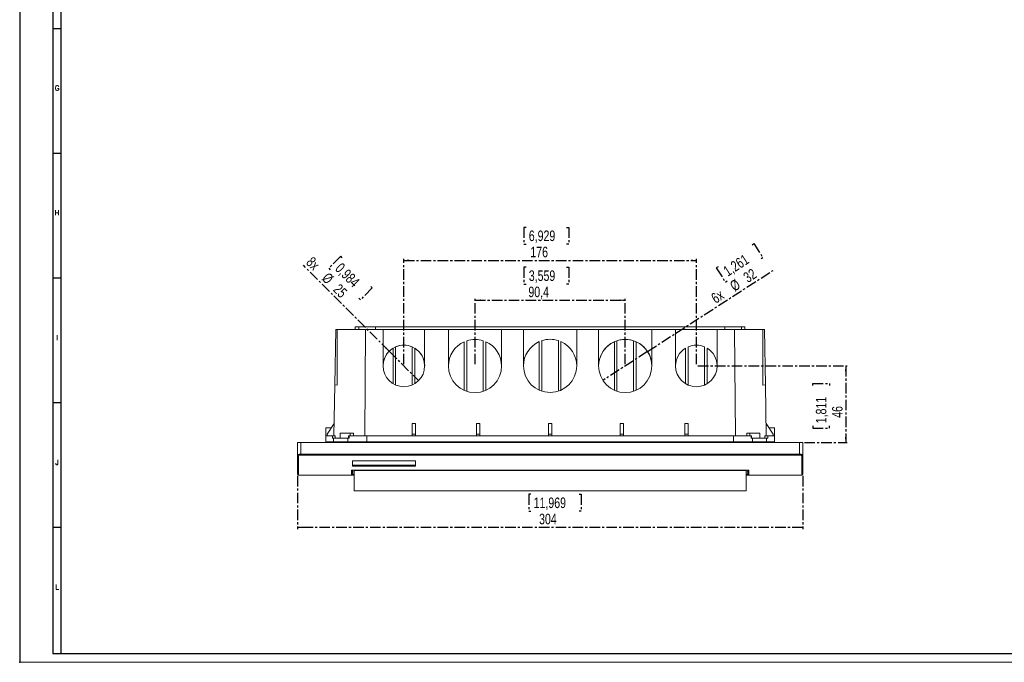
# Model space of a CAD drawing. Header units: millimetres. Extents: x 0 to 1189, y 0 to 841.
# Tile 1 of 7: x 0 to 593, y 0 to 386. Entities that reach past the tile are written whole.
import ezdxf

# ---------------------------------------------------------------- set-up
doc = ezdxf.new("R2010")
doc.units = ezdxf.units.MM
doc.header["$PDSIZE"] = -1
doc.linetypes.add('CENTER', pattern=[10.16, 6.35, -1.27, 1.27, -1.27])
doc.layers.add('CENTRO', color=7, linetype='CENTER')
doc.layers.add('FORMATO', color=7, linetype='Continuous')
doc.styles.add('SLDTEXTSTYLE0', font='ROMANS')
doc.styles.add('SLDTEXTSTYLE3', font='TXT', dxfattribs={"width": 0.75})
doc.dimstyles.new('SLDDIMSTYLE0', dxfattribs={"dimtxt": 6.35, "dimasz": 3.302, "dimexe": 0, "dimexo": 0.0625, "dimgap": 1.5875, "dimtad": 1, "dimdec": 1, "dimrnd": 1e-09, "dimzin": 12, "dimdsep": 46, "dimtxsty": 'SLDTEXTSTYLE3', "dimsah": 1, "dimcen": 0.09, "dimadec": 0, "dimazin": 3, "dimtfac": 1, "dimtdec": 1, "dimtofl": 0, "dimtmove": 0, "dimatfit": 3, "dimfxl": 1, "dimfrac": 2, "dimtolj": 1, "dimtzin": 12, "dimarcsym": 0})
doc.dimstyles.new('SLDDIMSTYLE1', dxfattribs={"dimtxt": 6.35, "dimasz": 3.302, "dimexe": 0, "dimexo": 0.0625, "dimgap": 1.5875, "dimtad": 1, "dimdec": 1, "dimrnd": 1e-09, "dimzin": 12, "dimdsep": 46, "dimtxsty": 'SLDTEXTSTYLE3', "dimblk1": 'NONE', "dimsah": 1, "dimcen": 0, "dimadec": 0, "dimazin": 3, "dimtfac": 1, "dimtdec": 1, "dimtmove": 0, "dimatfit": 3, "dimldrblk": 'NONE', "dimfxl": 1, "dimfrac": 2, "dimtolj": 1, "dimtzin": 12, "dimarcsym": 0})

# ---------------------------------------------------------------- blocks, each defined once
blk = doc.blocks.new('_D_5')
at = {"layer": 'CENTRO'}
for p, q in [((193.17, 244.12), (186.03, 236.99)), ((194.08, 243.21), (193.17, 244.12)), ((222.38, 187.04), (170.7, 238.72)), ((186.03, 236.99), (186.94, 236.08)), ((211.28, 226.01), (212.19, 225.1)), ((212.19, 225.1), (205.06, 217.97)), ((205.06, 217.97), (204.15, 218.88)), ((222.38, 187.04), (240.05, 169.36))]:
    blk.add_line(p, q, dxfattribs=at)
blk.add_solid([(222.38, 187.04), (220.4, 189.73), (219.68, 189.01)], dxfattribs=at)
at = {"layer": 'CENTRO', "char_height": 6.35, "attachment_point": 1, "rotation": 315, "style": 'SLDTEXTSTYLE3'}
for s, insert in [('8x', (176.39, 244.41, 0.1)), ('0,984', (193.87, 240.73, 0.1)), ('%%c', (185.91, 234.9, 0.1)), ('25', (192.69, 228.12, 0.1))]:
    blk.add_mtext(s, dxfattribs=dict(at, insert=insert))
blk = doc.blocks.new('_NONE')
blk = doc.blocks.new('_D_6')
at = {"layer": 'CENTRO'}
for p, q in [((440.73, 251.05), (441.81, 251.75)), ((441.81, 251.75), (447.29, 243.28)), ((447.29, 243.28), (446.21, 242.58)), ((420.3, 237.85), (419.22, 237.15)), ((419.22, 237.15), (424.69, 228.67)), ((377.87, 186.89), (453.35, 235.67)), ((424.69, 228.67), (425.78, 229.37)), ((377.87, 186.89), (350.96, 169.51))]:
    blk.add_line(p, q, dxfattribs=at)
blk.add_solid([(377.87, 186.89), (380.91, 188.26), (380.36, 189.11)], dxfattribs=at)
at = {"layer": 'CENTRO', "char_height": 6.35, "attachment_point": 1, "rotation": 32.87146, "style": 'SLDTEXTSTYLE3'}
for s, insert in [('1,261', (422.69, 237.12, 0.1)), ('32', (434.76, 233.31, 0.1)), ('%%c', (426.71, 228.11, 0.1)), ('6x', (415.41, 220.81, 0.1))]:
    blk.add_mtext(s, dxfattribs=dict(at, insert=insert))
blk = doc.blocks.new('_D_7')
at = {"layer": 'CENTRO'}
for p, q in [((167.21, 112.11), (167.21, 80.15)), ((471.21, 112.11), (471.21, 80.15)), ((307.68, 101), (306.4, 101)), ((306.4, 101), (306.4, 90.91)), ((336.7, 101), (337.99, 101)), ((337.99, 101), (337.99, 90.91)), ((306.4, 90.91), (307.68, 90.91)), ((337.99, 90.91), (336.7, 90.91)), ((471.21, 81.15), (167.21, 81.15))]:
    blk.add_line(p, q, dxfattribs=at)
for points in [[(167.21, 81.15), (170.52, 80.65), (170.52, 81.66)], [(471.21, 81.15), (467.91, 81.66), (467.91, 80.65)]]:
    blk.add_solid(points, dxfattribs=at)
at = {"layer": 'CENTRO', "char_height": 6.35, "attachment_point": 1, "style": 'SLDTEXTSTYLE3'}
for s, insert in [('11,969', (309.29, 99.09, 32.7)), ('304', (312.58, 89.34, 32.7))]:
    blk.add_mtext(s, dxfattribs=dict(at, insert=insert))
blk = doc.blocks.new('_D_8')
at = {"layer": 'CENTRO'}
for p, q in [((408.21, 178.2), (498.08, 178.2)), ((497.08, 178.2), (497.08, 132.21)), ((477.23, 166.44), (477.23, 167.72)), ((477.23, 167.72), (487.32, 167.72)), ((487.32, 167.72), (487.32, 166.44)), ((477.23, 142.11), (477.23, 140.82)), ((477.23, 140.82), (487.32, 140.82)), ((487.32, 140.82), (487.32, 142.11)), ((472.21, 132.21), (498.08, 132.21))]:
    blk.add_line(p, q, dxfattribs=at)
for points in [[(497.08, 178.2), (496.57, 174.9), (497.59, 174.9)], [(497.08, 132.21), (497.59, 135.51), (496.57, 135.51)]]:
    blk.add_solid(points, dxfattribs=at)
at = {"layer": 'CENTRO', "char_height": 6.35, "attachment_point": 1, "rotation": 90, "style": 'SLDTEXTSTYLE3'}
for s, insert in [('1,811', (479.14, 143.72, 32.7)), ('46', (488.89, 147.01, 32.7))]:
    blk.add_mtext(s, dxfattribs=dict(at, insert=insert))
blk = doc.blocks.new('_D_9')
at = {"layer": 'CENTRO'}
for p, q in [((304.77, 237.55), (303.48, 237.55)), ((303.48, 237.55), (303.48, 227.46)), ((329.09, 237.55), (330.38, 237.55)), ((330.38, 237.55), (330.38, 227.46)), ((303.48, 227.46), (304.77, 227.46)), ((330.38, 227.46), (329.09, 227.46)), ((274.01, 179.2), (274.01, 218.71)), ((274.01, 217.71), (364.41, 217.71)), ((364.41, 179.2), (364.41, 218.71))]:
    blk.add_line(p, q, dxfattribs=at)
for points in [[(274.01, 217.71), (277.32, 217.2), (277.32, 218.22)], [(364.41, 217.71), (361.11, 218.22), (361.11, 217.2)]]:
    blk.add_solid(points, dxfattribs=at)
at = {"layer": 'CENTRO', "char_height": 6.35, "attachment_point": 1, "style": 'SLDTEXTSTYLE3'}
for s, insert in [('3,559', (306.38, 235.65, 32.7)), ('90,4', (306.15, 225.89, 32.7))]:
    blk.add_mtext(s, dxfattribs=dict(at, insert=insert))
blk = doc.blocks.new('_D_10')
at = {"layer": 'CENTRO'}
for p, q in [((304.77, 261.55), (303.48, 261.55)), ((303.48, 261.55), (303.48, 251.46)), ((329.09, 261.55), (330.38, 261.55)), ((330.38, 261.55), (330.38, 251.46)), ((303.48, 251.46), (304.77, 251.46)), ((330.38, 251.46), (329.09, 251.46)), ((231.21, 179.2), (231.21, 242.71)), ((231.21, 241.71), (407.21, 241.71)), ((407.21, 179.2), (407.21, 242.71))]:
    blk.add_line(p, q, dxfattribs=at)
for points in [[(231.21, 241.71), (234.52, 241.2), (234.52, 242.22)], [(407.21, 241.71), (403.91, 242.22), (403.91, 241.2)]]:
    blk.add_solid(points, dxfattribs=at)
at = {"layer": 'CENTRO', "char_height": 6.35, "attachment_point": 1, "style": 'SLDTEXTSTYLE3'}
for s, insert in [('6,929', (306.38, 259.65, 32.7)), ('176', (307.32, 249.89, 32.7))]:
    blk.add_mtext(s, dxfattribs=dict(at, insert=insert))

msp = doc.modelspace()

# ---------------------------------------------------------------- linework, layer by layer
at = {"color": 7, "linetype": 'Continuous', "lineweight": 15}
for p, q in [((201.99, 200.21), (201.99, 201.71)), ((201.99, 201.71), (204.13, 201.71)), ((204.13, 201.71), (204.13, 200.21)), ((204.13, 201.71), (214.11, 201.71)), ((214.11, 201.71), (214.11, 200.21)), ((214.11, 201.71), (424.32, 201.71)), ((424.32, 200.21), (424.32, 201.71)), ((424.32, 201.71), (434.3, 201.71)), ((434.3, 200.21), (434.3, 201.71)), ((434.3, 201.71), (436.44, 201.71)), ((436.44, 200.21), (436.44, 201.71)), ((189.63, 166.75), (190.21, 200.21)), ((191.1, 200.21), (190.21, 200.21)), ((191.1, 200.21), (191.12, 166.72)), ((201.99, 200.21), (191.1, 200.21)), ((204.13, 200.21), (201.99, 200.21)), ((208.21, 200.21), (204.13, 200.21)), ((207.75, 136.16), (208.21, 200.21)), ((218.71, 200.21), (208.21, 200.21)), ((218.71, 178.2), (218.71, 200.21)), ((243.71, 200.21), (218.71, 200.21)), ((243.71, 200.21), (243.71, 178.2)), ((258.01, 200.21), (243.71, 200.21)), ((258.01, 178.2), (258.01, 200.21)), ((290.01, 200.21), (258.01, 200.21)), ((290.01, 200.21), (290.01, 178.2)), ((303.21, 200.21), (290.01, 200.21)), ((303.21, 178.24), (303.21, 200.21)), ((335.21, 200.21), (303.21, 200.21)), ((335.21, 200.21), (335.21, 178.24)), ((348.41, 200.21), (335.21, 200.21)), ((348.41, 178.2), (348.41, 200.21)), ((380.41, 200.21), (348.41, 200.21)), ((380.41, 200.21), (380.41, 178.2)), ((394.71, 200.21), (380.41, 200.21)), ((394.71, 178.2), (394.71, 200.21)), ((419.71, 200.21), (394.71, 200.21)), ((419.71, 200.21), (419.71, 178.2)), ((430.21, 200.21), (419.71, 200.21)), ((430.21, 200.21), (430.68, 136.16)), ((434.3, 200.21), (430.21, 200.21)), ((436.44, 200.21), (434.3, 200.21)), ((447.32, 200.21), (436.44, 200.21)), ((447.31, 166.72), (447.32, 200.21)), ((448.21, 200.21), (447.32, 200.21)), ((448.21, 200.21), (448.8, 166.75)), ((226.21, 189.64), (226.21, 166.74)), ((236.21, 166.74), (236.21, 189.64)), ((267.51, 163.58), (267.51, 192.8)), ((269.01, 193.38), (269.01, 163)), ((279.01, 163), (279.01, 193.38)), ((280.51, 192.8), (280.51, 163.58)), ((312.71, 163.62), (312.71, 192.84)), ((314.21, 193.42), (314.21, 163.04)), ((324.21, 163.04), (324.21, 193.42)), ((325.71, 192.84), (325.71, 163.62)), ((357.91, 163.58), (357.91, 192.8)), ((359.41, 193.38), (359.41, 163)), ((369.41, 163), (369.41, 193.38)), ((370.91, 192.8), (370.91, 163.58)), ((402.21, 189.64), (402.21, 166.74)), ((412.21, 166.74), (412.21, 189.64)), ((224.71, 167.52), (224.71, 188.86)), ((237.71, 188.86), (237.71, 167.52)), ((400.71, 167.52), (400.71, 188.86)), ((413.71, 188.86), (413.71, 167.52)), ((189.63, 166.75), (189.1, 136.16)), ((191.12, 166.72), (189.63, 166.75)), ((448.8, 166.75), (447.31, 166.72)), ((449.33, 136.16), (448.8, 166.75)), ((189.23, 143.66), (185.01, 137.16)), ((236.21, 143.66), (238.21, 143.66)), ((236.21, 137.16), (236.21, 143.66)), ((238.21, 137.16), (238.21, 143.66)), ((275.01, 143.66), (275.01, 137.16)), ((275.01, 143.66), (277.01, 143.66)), ((277.01, 137.16), (277.01, 143.66)), ((318.21, 143.66), (320.21, 143.66)), ((318.21, 143.66), (318.21, 137.16)), ((320.21, 137.16), (320.21, 143.66)), ((361.41, 143.66), (361.41, 137.16)), ((361.41, 143.66), (363.41, 143.66)), ((363.41, 137.16), (363.41, 143.66)), ((400.21, 143.66), (402.21, 143.66)), ((400.21, 143.66), (400.21, 137.16)), ((402.21, 137.16), (402.21, 143.66)), ((449.2, 143.66), (453.41, 137.16)), ((184.21, 141.01), (184.21, 136.16)), ((184.21, 141.01), (187.51, 141.01)), ((185.01, 137.16), (185.01, 136.16)), ((192.96, 137.71), (192.96, 134.81)), ((192.96, 137.71), (198.94, 137.71)), ((198.94, 137.71), (200.92, 137.71)), ((200.9, 136.16), (200.92, 137.71)), ((238.21, 137.16), (236.21, 137.16)), ((236.21, 136.16), (236.21, 137.16)), ((238.21, 136.16), (238.21, 137.16)), ((275.01, 137.16), (275.01, 136.16)), ((277.01, 137.16), (275.01, 137.16)), ((277.01, 136.16), (277.01, 137.16)), ((320.21, 137.16), (318.21, 137.16)), ((318.21, 137.16), (318.21, 136.16)), ((320.21, 136.16), (320.21, 137.16)), ((363.41, 137.16), (361.41, 137.16)), ((361.41, 137.16), (361.41, 136.16)), ((363.41, 136.16), (363.41, 137.16)), ((400.21, 137.16), (400.21, 136.16)), ((402.21, 137.16), (400.21, 137.16)), ((402.21, 136.16), (402.21, 137.16)), ((437.53, 136.16), (437.51, 137.71)), ((439.49, 137.71), (437.51, 137.71)), ((445.47, 137.71), (439.49, 137.71)), ((445.47, 134.81), (445.47, 137.71)), ((450.92, 141.01), (454.21, 141.01)), ((453.41, 136.16), (453.41, 137.16)), ((454.21, 136.16), (454.21, 141.01)), ((167.21, 124.74), (167.21, 132.21)), ((169.21, 132.21), (167.21, 132.21)), ((169.21, 125.1), (169.21, 132.21)), ((469.21, 132.21), (169.21, 132.21)), ((184.21, 132.51), (184.21, 136.16)), ((184.21, 136.16), (188.17, 136.16)), ((188.9, 132.51), (184.21, 132.51)), ((184.21, 132.21), (184.21, 132.51)), ((188.17, 136.16), (188.17, 134.81)), ((188.17, 136.16), (189.92, 136.16)), ((188.9, 134.81), (188.17, 134.81)), ((188.9, 134.81), (188.9, 132.51)), ((197.52, 134.81), (188.9, 134.81)), ((197.52, 132.51), (188.9, 132.51)), ((189.32, 132.21), (189.32, 132.51)), ((189.92, 134.81), (189.92, 136.16)), ((193.99, 132.51), (193.99, 132.21)), ((194.34, 132.51), (194.34, 132.21)), ((197.52, 132.51), (197.52, 134.81)), ((197.52, 134.81), (198.3, 134.81)), ((208.83, 132.51), (197.52, 132.51)), ((197.96, 136.16), (197.96, 134.81)), ((197.96, 136.16), (198.3, 136.16)), ((198.3, 136.16), (198.3, 134.81)), ((198.3, 136.16), (208.83, 136.16)), ((198.58, 132.21), (198.58, 132.51)), ((198.94, 132.21), (198.94, 132.51)), ((201.06, 132.51), (201.06, 132.21)), ((207.85, 132.51), (207.85, 132.21)), ((208.83, 136.16), (208.83, 132.51)), ((429.6, 136.16), (208.83, 136.16)), ((429.6, 132.51), (208.83, 132.51)), ((429.6, 132.51), (429.6, 136.16)), ((429.6, 136.16), (440.13, 136.16)), ((440.91, 132.51), (429.6, 132.51)), ((430.58, 132.21), (430.58, 132.51)), ((437.37, 132.21), (437.37, 132.51)), ((439.49, 132.51), (439.49, 132.21)), ((439.85, 132.51), (439.85, 132.21)), ((440.13, 136.16), (440.13, 134.81)), ((440.13, 136.16), (440.47, 136.16)), ((440.91, 134.81), (440.13, 134.81)), ((440.47, 134.81), (440.47, 136.16)), ((440.91, 134.81), (440.91, 132.51)), ((449.53, 134.81), (440.91, 134.81)), ((449.53, 132.51), (440.91, 132.51)), ((444.09, 132.21), (444.09, 132.51)), ((444.44, 132.21), (444.44, 132.51)), ((448.5, 136.16), (448.5, 134.81)), ((448.5, 136.16), (450.26, 136.16)), ((449.11, 132.21), (449.11, 132.51)), ((449.53, 132.51), (449.53, 134.81)), ((450.26, 134.81), (449.53, 134.81)), ((454.21, 132.51), (449.53, 132.51)), ((450.26, 136.16), (450.26, 134.81)), ((450.26, 136.16), (454.21, 136.16)), ((454.21, 136.16), (454.21, 132.51)), ((454.21, 132.51), (454.21, 132.21)), ((469.21, 132.21), (469.21, 125.1)), ((471.21, 132.21), (469.21, 132.21)), ((471.21, 132.21), (471.21, 124.74)), ((469.21, 125.1), (169.21, 125.1)), ((169.21, 124.61), (169.21, 125.1)), ((169.21, 124.61), (469.21, 124.61)), ((469.21, 125.1), (469.21, 124.61)), ((167.71, 112.61), (167.71, 124.25)), ((238.21, 121.19), (200.21, 121.19)), ((200.21, 121.19), (200.21, 117.95)), ((238.21, 117.95), (238.21, 121.19)), ((470.71, 124.25), (470.71, 112.61)), ((199.71, 112.61), (167.71, 112.61)), ((199.71, 115.55), (438.71, 115.55)), ((199.71, 115.55), (199.71, 112.61)), ((199.71, 115.54), (438.72, 115.54)), ((201.21, 112.61), (199.71, 112.61)), ((200.21, 118.44), (238.21, 118.44)), ((200.21, 117.95), (238.21, 117.95)), ((200.21, 115.54), (200.21, 115.28)), ((201.21, 115.29), (201.21, 115.54)), ((201.21, 115.29), (437.21, 115.29)), ((201.21, 103.15), (201.21, 115.29)), ((437.21, 115.54), (437.21, 115.29)), ((437.21, 115.29), (437.21, 103.15)), ((438.71, 112.61), (437.21, 112.61)), ((438.21, 115.28), (438.21, 115.54)), ((438.71, 112.61), (438.71, 115.55)), ((470.71, 112.61), (438.71, 112.61)), ((201.21, 103.15), (437.21, 103.15))]:
    msp.add_line(p, q, dxfattribs=at)
at = {"color": 8, "linetype": 'Continuous', "lineweight": 15}
for p, q in [((198.94, 137.71), (198.94, 136.16)), ((439.49, 136.16), (439.49, 137.71)), ((186.21, 132.51), (186.21, 132.21)), ((452.21, 132.51), (452.21, 132.21)), ((200.21, 113.11), (201.21, 113.11)), ((437.21, 113.11), (438.21, 113.11))]:
    msp.add_line(p, q, dxfattribs=at)
at = {"color": 7, "linetype": 'Continuous', "lineweight": 0}
for centre, radius in [((231.21, 178.2), 12.5), ((364.41, 178.2), 16.02)]:
    msp.add_circle(centre, radius, dxfattribs=at)
at = {"color": 7, "linetype": 'Continuous', "lineweight": 15}
for centre, radius, start, end in [((231.21, 178.18), 12.5, 66.42527, 113.57473), ((274.01, 178.18), 16, 113.96364, 179.99789), ((274.01, 178.18), 16, 71.79276, 108.20724), ((274.02, 178.18), 16, 0.00211, 66.03636), ((319.21, 178.22), 16, 113.9636, 179.9979), ((319.21, 178.22), 16, 71.79277, 108.20723), ((319.22, 178.22), 16, 0.0021, 66.03639), ((364.41, 178.18), 16, 113.96362, 179.99789), ((364.41, 178.18), 16, 71.79278, 108.20722), ((364.42, 178.18), 16, 0.00212, 66.03638), ((407.21, 178.18), 12.5, 66.42528, 113.57472), ((231.21, 178.18), 12.5, 121.3263, 179.99853), ((231.22, 178.18), 12.5, 0.00155, 58.67363), ((407.21, 178.18), 12.5, 121.32638, 179.99841), ((407.22, 178.18), 12.5, 0.00151, 58.67367), ((231.21, 178.2), 12.5, 180.00678, 359.99322), ((274.01, 178.2), 16, 180.00672, 359.99328), ((319.21, 178.24), 16, 180.00672, 359.99328), ((364.41, 178.2), 16, 180.00672, 359.99328), ((407.21, 178.2), 12.5, 180.00682, 359.99318), ((167.71, 124.74), 0.493, 180.81793, 270.79451), ((167.71, 113.11), 0.5, 180, 270), ((199.71, 113.11), 0.5, 270, 360), ((201.21, 115.28), 1, 180, 270), ((437.21, 115.28), 1, 270, 360), ((438.71, 113.11), 0.5, 180, 270), ((470.71, 113.11), 0.5, 270, 360)]:
    msp.add_arc(centre, radius, start, end, dxfattribs=at)
for points, knots in [([(167.21, 124.74), (167.21, 124.76), (167.23, 124.78), (167.28, 124.83), (167.31, 124.85), (167.41, 124.89), (167.47, 124.92), (167.61, 124.95), (167.7, 124.97), (167.88, 125.01), (167.98, 125.02), (168.2, 125.05), (168.32, 125.06), (168.68, 125.09), (168.95, 125.1), (169.21, 125.1)], [0, 0, 0, 0, 0.125, 0.125, 0.25, 0.25, 0.375, 0.375, 0.5, 0.5, 0.625, 0.625, 0.75, 0.75, 1, 1, 1, 1]), ([(167.21, 113.11), (167.21, 113.11), (167.21, 113.11), (167.21, 113.13), (167.21, 113.15), (167.21, 113.19), (167.21, 113.23), (167.21, 113.29), (167.21, 113.35), (167.21, 113.43), (167.21, 113.52), (167.21, 113.61), (167.21, 113.72), (167.21, 114.03), (167.21, 114.69), (167.21, 115.96), (167.21, 117.6), (167.21, 119.16), (167.21, 120.4), (167.21, 121.19), (167.21, 122.02), (167.21, 122.88), (167.21, 123.78), (167.21, 124.42), (167.21, 124.74)], [0, 0, 0, 0, 0.020821, 0.041638, 0.062454, 0.083269, 0.104082, 0.124894, 0.145707, 0.16652, 0.187334, 0.208149, 0.228967, 0.249786, 0.374891, 0.5, 0.625105, 0.750214, 0.79185, 0.833478, 0.875103, 0.916729, 0.95836, 1, 1, 1, 1]), ([(169.21, 124.61), (169.01, 124.61), (168.81, 124.6), (168.54, 124.58), (168.45, 124.56), (168.29, 124.54), (168.21, 124.52), (168.08, 124.49), (168.01, 124.47), (167.91, 124.43), (167.86, 124.41), (167.75, 124.34), (167.71, 124.3), (167.71, 124.25)], [0, 0, 0, 0, 0.25, 0.25, 0.375, 0.375, 0.5, 0.5, 0.625, 0.625, 0.75, 0.75, 1, 1, 1, 1]), ([(469.21, 125.1), (469.35, 125.1), (469.48, 125.1), (469.74, 125.09), (469.87, 125.08), (470.11, 125.06), (470.23, 125.05), (470.44, 125.02), (470.55, 125.01), (470.82, 124.96), (470.97, 124.92), (471.11, 124.85), (471.15, 124.83), (471.2, 124.78), (471.21, 124.76), (471.21, 124.74)], [0, 0, 0, 0, 0.125, 0.125, 0.25, 0.25, 0.375, 0.375, 0.5, 0.5, 0.75, 0.75, 0.875, 0.875, 1, 1, 1, 1]), ([(470.71, 124.25), (470.71, 124.3), (470.68, 124.34), (470.53, 124.43), (470.42, 124.47), (470.21, 124.52), (470.14, 124.54), (469.97, 124.56), (469.89, 124.58), (469.7, 124.59), (469.61, 124.6), (469.41, 124.61), (469.31, 124.61), (469.21, 124.61)], [0, 0, 0, 0, 0.25, 0.25, 0.5, 0.5, 0.625, 0.625, 0.75, 0.75, 0.875, 0.875, 1, 1, 1, 1]), ([(470.71, 124.25), (470.77, 124.25), (470.84, 124.26), (470.96, 124.31), (471.02, 124.34), (471.12, 124.44), (471.16, 124.5), (471.2, 124.62), (471.21, 124.68), (471.21, 124.74)], [0, 0, 0, 0, 0.25, 0.25, 0.5, 0.5, 0.75, 0.75, 1, 1, 1, 1]), ([(471.21, 124.74), (471.21, 120.89), (471.21, 117.97), (471.21, 114.08), (471.21, 113.11), (471.21, 113.11)], [0, 0, 0, 0, 0.5, 0.5, 1, 1, 1, 1]), ([(200.21, 115.54), (200.21, 115.13), (200.21, 114.15), (200.21, 113.3), (200.21, 113.17), (200.21, 113.11)], [0, 0, 0, 0, 0.265735, 0.632879, 1, 1, 1, 1]), ([(438.21, 113.11), (438.21, 113.17), (438.21, 113.3), (438.21, 114.15), (438.21, 115.13), (438.21, 115.54)], [0, 0, 0, 0, 0.367116, 0.734259, 1, 1, 1, 1])]:
    msp.add_open_spline(points, degree=3, knots=knots, dxfattribs=at)
at = {"layer": 'FORMATO'}
for p, q in [((0, 841), (0, 0)), ((20, 831), (20, 5)), ((25, 5), (25, 831)), ((25, 381), (20, 381)), ((25, 306), (20, 306)), ((25, 231), (20, 231)), ((25, 156), (20, 156)), ((25, 81), (20, 81)), ((25, 5), (20, 5)), ((1181.52, 5), (22.52, 5))]:
    msp.add_line(p, q, dxfattribs=at)
at = {"layer": 'FORMATO', "lineweight": 0}
msp.add_line((0, 0), (1189, 0), dxfattribs=at)
at = {"layer": 'FORMATO', "color": 7}
msp.add_point((0, 0), dxfattribs=at)

# ---------------------------------------------------------------- texts
at = {"layer": 'FORMATO', "char_height": 3, "attachment_point": 2, "style": 'SLDTEXTSTYLE0'}
for s, insert in [('G', (22.5, 346.8)), ('H', (22.48, 271.8)), ('I', (22.49, 196.8)), ('J', (22.49, 121.8)), ('L', (22.51, 46.8))]:
    msp.add_mtext(s, dxfattribs=dict(at, insert=insert))

# ---------------------------------------------------------------- dimensions: what is measured, and where the dimension line sits
at = {"layer": 'CENTRO'}
for base, p1, p2, picture, middle in [((407.21, 241.71), (231.21, 178.2), (407.21, 178.2), '_D_10', (316.93, 241.71)), ((364.41, 217.71), (274.01, 178.2), (364.41, 178.2), '_D_9', (316.93, 217.71))]:
    dim = msp.add_linear_dim(base=base, p1=p1, p2=p2, dimstyle='SLDDIMSTYLE0', dxfattribs=at)
    dim.commit()
    dim.dimension.update_dxf_attribs({"geometry": picture, "text_midpoint": middle, "dimtype": 160})
for p1, p2, text, picture, middle in [((350.96, 169.51), (377.87, 186.89), '6x <>', '_D_6', (437.12, 225.18)), ((240.05, 169.36), (222.38, 187.04), '8x <>', '_D_5', (184.23, 225.18))]:
    dim = msp.add_diameter_dim_2p(p1=p1, p2=p2, text=text, dimstyle='SLDDIMSTYLE1', dxfattribs=at)
    dim.commit()
    dim.dimension.update_dxf_attribs({"geometry": picture, "text_midpoint": middle, "dimtype": 163})
for base, p1, p2, angle, picture, middle in [((497.08, 132.21), (407.21, 178.2), (471.21, 132.21), 90, '_D_8', (497.08, 154.27)), ((167.21, 81.15), (471.21, 113.11), (167.21, 113.11), 0, '_D_7', (322.19, 81.15))]:
    dim = msp.add_linear_dim(base=base, p1=p1, p2=p2, angle=angle, dimstyle='SLDDIMSTYLE0', dxfattribs=at)
    dim.commit()
    dim.dimension.update_dxf_attribs({"geometry": picture, "text_midpoint": middle, "dimtype": 160})

doc.saveas('drawing.dxf')
